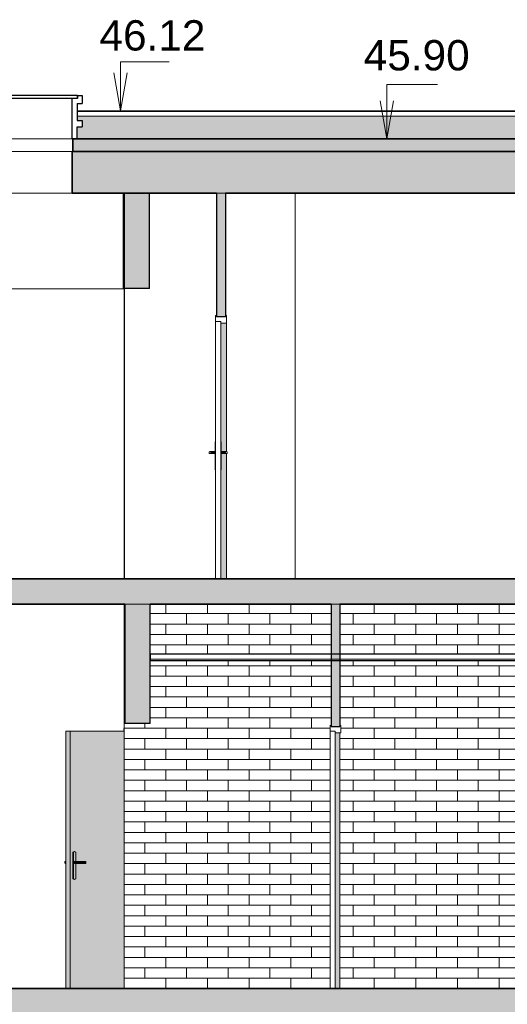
# Model space of a CAD drawing. Header units: millimetres. Extents: x -48837 to 98707, y -908 to 19261.
# Tile 121 of 143: x -4772 to -911, y 3998 to 11797. Entities that reach past the tile are written whole.
import ezdxf

# ---------------------------------------------------------------- set-up
doc = ezdxf.new("R2010")
doc.units = ezdxf.units.MM
for name, color, linetype, lineweight in [('A-CLNG', 13, 'Continuous', 9), ('A-DOOR', 31, 'Continuous', 9), ('A-DOOR-FRAM', 31, 'Continuous', 9), ('A-DOOR-GLAZ', 31, 'Continuous', 9), ('A-FLOR', 192, 'Continuous', 9), ('A-FLOR-PATT', 8, 'Continuous', 35), ('A-GENM', 13, 'Continuous', 9), ('A-WALL', 113, 'Continuous', 9), ('A-WALL-PATT', 111, 'Continuous', 9), ('G-ANNO-DIMS', 111, 'Continuous', 9), ('I-WALL', 2, 'Continuous', 9)]:
    doc.layers.add(name, color=color, linetype=linetype, lineweight=lineweight)
doc.styles.add('Arial', font='arial.ttf', dxfattribs={"height": 240})

# ---------------------------------------------------------------- blocks, each defined once
blk = doc.blocks.new('Skydome 4 - Skydome 110x110-1197150-Coupe 1')
at = {"layer": 'A-GENM'}
for p, q in [((-5400.7, 11196.8), (-5401.8, 11196.8)), ((-5401.8, 11196.8), (-5401.8, 11133.3)), ((-5400.7, 11196.8), (-5400.7, 11133.3)), ((-4976.8, 11196.8), (-5400.7, 11196.8)), ((-4976.8, 11196.8), (-4976.8, 11133.3)), ((-4356.3, 10853.3), (-4356.3, 11171.4)), ((-5401.8, 11133.3), (-5400.7, 11133.3)), ((-5400.7, 11133.3), (-4976.8, 11133.3)), ((-5361.7, 11133.3), (-5361.7, 10998.5)), ((-5360.7, 11133.3), (-5360.7, 10998.5)), ((-4976.8, 10998.5), (-4976.8, 11133.3)), ((-5401.8, 10998.5), (-5400.7, 10998.5)), ((-5401.8, 10998.5), (-5401.8, 10948.5)), ((-5400.7, 10998.5), (-4976.8, 10998.5)), ((-5400.7, 10998.5), (-5400.7, 10948.5)), ((-4976.8, 10998.5), (-4976.8, 10948.5)), ((-5400.7, 10948.5), (-5401.8, 10948.5)), ((-4976.8, 10948.5), (-5400.7, 10948.5)), ((-5361.7, 10948.5), (-5361.7, 10853.3)), ((-5360.7, 10948.5), (-5360.7, 10853.3)), ((-4976.8, 10853.3), (-4976.8, 10948.5)), ((-4356.3, 10853.3), (-4976.8, 10853.3)), ((-4356.1, 10853.3), (-4356.3, 10853.3))]:
    blk.add_line(p, q, dxfattribs=at)
at = {"layer": 'A-GENM', "lineweight": 25}
for p, q in [((-4314.2, 11196.8), (-4976.8, 11196.8)), ((-4314.2, 11171.4), (-4976.8, 11171.4)), ((-4356.1, 10853.3), (-4356.1, 11171.4)), ((-4314.2, 11171.4), (-4356.1, 11171.4)), ((-4314.2, 11196.8), (-4276.1, 11196.8)), ((-4314.2, 11196.8), (-4314.2, 11171.4)), ((-4314.2, 11171.4), (-4314.2, 11196.8)), ((-4276.1, 11196.8), (-4276.1, 11133.3)), ((-4316.1, 11133.3), (-4316.1, 10998.5)), ((-4316.1, 11133.3), (-4276.1, 11133.3)), ((-4316.1, 10998.5), (-4276.1, 10998.5)), ((-4276.1, 10998.5), (-4276.1, 10948.5)), ((-4316.1, 10853.3), (-4316.1, 10948.5)), ((-4316.1, 10948.5), (-4276.1, 10948.5)), ((-4316.1, 10853.3), (-4356.1, 10853.3))]:
    blk.add_line(p, q, dxfattribs=at)
blk = doc.blocks.new('Tierce  160 - 1_10m x 2_04m-1227703-Coupe 1')
at = {"layer": 'A-DOOR', "lineweight": 18}
for points in [[(-3220.3, 8447.3), (-3220.4, 8452.7), (-3225.4, 8452.7), (-3225.3, 8447.3)], [(-3220.3, 8237.3), (-3220.3, 8447.3), (-3225.3, 8447.3), (-3225.3, 8237.3)], [(-3175.3, 8447.3), (-3175.4, 8452.7), (-3180.3, 8452.6), (-3180.3, 8447.3)], [(-3175.3, 8237.3), (-3175.3, 8447.3), (-3180.3, 8447.3), (-3180.3, 8237.3)], [(-3259.3, 8360.3), (-3248, 8360.3), (-3248, 8374.3), (-3259.3, 8373.9), (-3259.3, 8372.1)], [(-3225.3, 8374.3), (-3225.4, 8375.1), (-3248, 8374.3)], [(-3248, 8360.3), (-3225.3, 8361.5), (-3225.3, 8374.3), (-3248, 8374.3), (-3248, 8362.5)], [(-3225.4, 8359.5), (-3225.3, 8360.3), (-3244.1, 8359.5)], [(-3152.9, 8374.3), (-3152.9, 8375.1), (-3175.3, 8374.3)], [(-3175.3, 8360.3), (-3152.9, 8360.3), (-3152.9, 8374.3), (-3175.3, 8373.2), (-3175.3, 8363.4)], [(-3141.4, 8360.3), (-3141.4, 8374.3), (-3152.9, 8374.3), (-3152.9, 8360.3)], [(-3151.2, 8359.5), (-3152.9, 8360.3), (-3152.9, 8359.5)], [(-3220.4, 8231.9), (-3220.3, 8237.3), (-3225.3, 8237.3), (-3225.4, 8231.9)], [(-3175.4, 8231.9), (-3175.3, 8237.3), (-3180.3, 8237.2), (-3180.3, 8231.9)]]:
    blk.add_hatch(color=121, dxfattribs=at).paths.add_polyline_path(points)
h = blk.add_hatch(color=121, dxfattribs=at)
h.paths.add_polyline_path([(-3220.5, 8452.7), (-3220.4, 8452.7), (-3220.5, 8452.7)])
h.paths.add_polyline_path([(-3220.5, 8452.7), (-3220.5, 8452.7), (-3220.6, 8452.7)])
at = {"layer": 'A-DOOR-FRAM', "lineweight": 18}
for points in [[(-3134.5, 7367.3), (-3134.5, 8359.5), (-3141.3, 8360.3), (-3141.3, 8374.3), (-3134.5, 8375.6), (-3134.5, 9392.3), (-3180.3, 9392.3), (-3180.3, 8452.7), (-3175.4, 8452.7), (-3175.2, 8375.1), (-3141.4, 8374.3), (-3141.3, 8360.3), (-3141.4, 8359.5), (-3175.3, 8359.5), (-3175.4, 8231.9), (-3180.3, 8231.9), (-3180.3, 7367.3)], [(-3220.6, 7367.3), (-3220.6, 7367.3), (-3220.6, 7385.7)]]:
    blk.add_hatch(color=121, dxfattribs=at).paths.add_polyline_path(points)
h = blk.add_hatch(color=121, dxfattribs=at)
h.paths.add_polyline_path([(-3220.5, 7427.3), (-3220.5, 7427.3), (-3220.5, 7457.3)])
h.paths.add_polyline_path([(-3220.5, 8452.7), (-3220.5, 8452.7), (-3220.5, 8471.8)])
at = {"layer": 'A-DOOR'}
for p, q in [((-3220.6, 9407.3), (-3220.6, 8452.7)), ((-3220.4, 9407.3), (-3220.6, 9407.3)), ((-3220.4, 8452.7), (-3220.4, 9407.3)), ((-3220.4, 9407.3), (-3220.4, 8452.7)), ((-3220.3, 9407.3), (-3220.4, 9407.3)), ((-3220.5, 9347.3), (-3220.5, 9347.3)), ((-3220.5, 9347.3), (-3220.5, 8452.7)), ((-3220.4, 8452.7), (-3225.4, 8452.7)), ((-3225.3, 8237.3), (-3225.3, 8447.3)), ((-3220.3, 8447.3), (-3225.3, 8447.3)), ((-3220.3, 8447.3), (-3220.3, 8237.3)), ((-3175.4, 8452.7), (-3180.3, 8452.7)), ((-3180.3, 8447.3), (-3175.3, 8447.3)), ((-3175.3, 8447.3), (-3175.3, 8237.3)), ((-3271.4, 8360.3), (-3271.4, 8374.3)), ((-3271.3, 8374.3), (-3271.3, 8360.3)), ((-3250.5, 8375.2), (-3265.4, 8375.2)), ((-3265.3, 8375.2), (-3265.4, 8375.2)), ((-3265.4, 8359.4), (-3250.5, 8359.4)), ((-3265.4, 8359.4), (-3265.3, 8359.4)), ((-3259.3, 8374.3), (-3248, 8374.3)), ((-3259.3, 8374.3), (-3259.3, 8360.3)), ((-3259.3, 8360.3), (-3248, 8360.3)), ((-3225.4, 8375.2), (-3250.5, 8375.2)), ((-3250.5, 8359.4), (-3225.4, 8359.4)), ((-3248, 8374.3), (-3225.3, 8374.3)), ((-3248, 8374.3), (-3248, 8360.3)), ((-3248, 8360.3), (-3225.3, 8360.3)), ((-3150.4, 8375.2), (-3175.3, 8375.2)), ((-3152.9, 8374.3), (-3175.3, 8374.3)), ((-3175.3, 8360.3), (-3152.9, 8360.3)), ((-3175.3, 8359.4), (-3150.4, 8359.4)), ((-3152.9, 8360.3), (-3152.9, 8374.3)), ((-3141.4, 8374.3), (-3152.9, 8374.3)), ((-3152.9, 8360.3), (-3141.4, 8360.3)), ((-3135.4, 8375.2), (-3150.4, 8375.2)), ((-3150.4, 8359.4), (-3135.4, 8359.4)), ((-3141.4, 8360.3), (-3141.4, 8374.3)), ((-3141.3, 8360.3), (-3141.3, 8374.3)), ((-3135.3, 8375.2), (-3135.4, 8375.2)), ((-3135.4, 8359.4), (-3135.3, 8359.4)), ((-3129.3, 8374.3), (-3129.3, 8360.3)), ((-3225.4, 8231.9), (-3220.4, 8231.9)), ((-3220.3, 8237.3), (-3225.3, 8237.3)), ((-3220.6, 8232), (-3220.6, 7367.3)), ((-3220.5, 8204.8), (-3220.5, 7427.3)), ((-3220.5, 8204.8), (-3220.5, 8204.8)), ((-3220.4, 7367.3), (-3220.4, 8232)), ((-3220.4, 8232), (-3220.4, 7367.3)), ((-3175.3, 8237.3), (-3180.3, 8237.3)), ((-3180.3, 8231.9), (-3175.4, 8231.9)), ((-3220.5, 7427.3), (-3220.5, 7427.3))]:
    blk.add_line(p, q, dxfattribs=at)
at = {"layer": 'A-DOOR', "lineweight": 18}
for p, q in [((-3220.3, 9407.3), (-3220.3, 7367.3)), ((-3220.3, 9407.3), (-3180.3, 9407.3)), ((-3180.3, 7367.3), (-3180.3, 9407.3)), ((-3220.3, 7367.3), (-3180.3, 7367.3))]:
    blk.add_line(p, q, dxfattribs=at)
at = {"layer": 'A-DOOR', "flags": 128}
for points in [[(-3271.3, 8374.3), (-3267.3, 8375.1), (-3263.3, 8375.1), (-3259.3, 8374.3)], [(-3259.3, 8360.3), (-3263.3, 8359.5), (-3267.3, 8359.5), (-3271.3, 8360.3)], [(-3141.3, 8374.3), (-3137.3, 8375.1), (-3133.3, 8375.1), (-3129.3, 8374.3)], [(-3141.3, 8360.3), (-3137.3, 8359.5), (-3133.3, 8359.5), (-3129.3, 8360.3)]]:
    blk.add_lwpolyline(points, dxfattribs=at)
at = {"layer": 'A-DOOR'}
for centre, major_axis, start_param, end_param in [((-3225.4, 8412.7), (0, 40), 5.759587, 6.283185), ((-3220.4, 8412.7), (0, 40), 5.759587, 6.283185), ((-3175.4, 8412.7), (0, 40), 5.759587, 6.283185), ((-3225.4, 8354.3), (0, 20.9), 5.992357, 6.186243), ((-3225.4, 8380.4), (0, 20.9), 3.238535, 3.432421), ((-3225.4, 8271.9), (0, 40), 3.141593, 3.665191), ((-3220.4, 8271.9), (0, 40), 3.141593, 3.665191), ((-3175.4, 8271.9), (0, 40), 3.141593, 3.665191)]:
    blk.add_ellipse(centre, major_axis=major_axis, ratio=0.000958, start_param=start_param, end_param=end_param, dxfattribs=at)
for points in [[(-3267.4, 8375.1), (-3266, 8375.2), (-3264.7, 8375.2), (-3263.3, 8375.1)], [(-3263.3, 8359.5), (-3264.7, 8359.4), (-3266, 8359.4), (-3267.4, 8359.5)], [(-3249.7, 8375.1), (-3249.1, 8375), (-3248.6, 8374.7), (-3248, 8374.3)], [(-3248, 8360.3), (-3248.6, 8359.9), (-3249.1, 8359.7), (-3249.7, 8359.5)], [(-3152.9, 8374.3), (-3152.3, 8374.7), (-3151.8, 8375), (-3151.2, 8375.1)], [(-3151.2, 8359.5), (-3151.8, 8359.7), (-3152.3, 8359.9), (-3152.9, 8360.3)], [(-3137.4, 8375.1), (-3136, 8375.2), (-3134.7, 8375.2), (-3133.3, 8375.1)], [(-3133.3, 8359.5), (-3134.7, 8359.4), (-3136, 8359.4), (-3137.4, 8359.5)]]:
    blk.add_open_spline(points, degree=3, dxfattribs=at)
at = {"layer": 'A-DOOR-FRAM'}
for p, q in [((-3220.6, 9452.3), (-3220.6, 9407.3)), ((-3220.3, 9452.3), (-3220.6, 9452.3)), ((-3220.6, 8452.7), (-3220.6, 9407.3)), ((-3220.6, 9407.3), (-3220.3, 9407.3)), ((-3134.5, 9392.3), (-3134.5, 8375.1)), ((-3134.5, 8359.5), (-3134.5, 7367.3)), ((-3220.6, 7367.3), (-3220.6, 8232))]:
    blk.add_line(p, q, dxfattribs=at)
at = {"layer": 'A-DOOR-FRAM', "lineweight": 18}
for p, q in [((-3220.3, 9407.3), (-3220.3, 9452.3)), ((-3212.3, 9452.3), (-3220.3, 9452.3)), ((-3212.3, 9452.3), (-3212.3, 9442.3)), ((-3142.3, 9442.3), (-3212.3, 9442.3)), ((-3142.3, 9442.3), (-3142.3, 9452.3)), ((-3134.3, 9452.3), (-3142.3, 9452.3)), ((-3134.3, 9452.3), (-3134.3, 9392.3)), ((-3220.3, 9407.3), (-3180.3, 9407.3)), ((-3180.3, 9392.3), (-3180.3, 9407.3)), ((-3180.3, 9392.3), (-3134.3, 9392.3))]:
    blk.add_line(p, q, dxfattribs=at)
at = {"layer": 'A-DOOR-GLAZ'}
for p, q in [((-3220.5, 8452.7), (-3220.5, 9347.3)), ((-3220.5, 9347.3), (-3220.5, 9347.3)), ((-3220.5, 8204.8), (-3220.5, 8204.8)), ((-3220.5, 7427.3), (-3220.5, 8204.8)), ((-3220.5, 7427.3), (-3220.5, 7427.3))]:
    blk.add_line(p, q, dxfattribs=at)
blk = doc.blocks.new('Tierce  160 - 1_10m x 2_04m-1232164-Coupe 1')
at = {"layer": 'A-DOOR', "lineweight": 18}
blk.add_hatch(color=121, dxfattribs=at).paths.add_polyline_path([(-2314.6, 4121.9), (-2314.3, 4121.9), (-2314.6, 4185.3)])
at = {"layer": 'A-DOOR-FRAM', "lineweight": 18}
blk.add_hatch(color=121, dxfattribs=at).paths.add_polyline_path([(-2236.7, 4121.9), (-2236.7, 6146.9), (-2274.3, 6146.9), (-2274.3, 4121.9)])
at = {"layer": 'A-DOOR'}
blk.add_line((-2314.3, 6161.9), (-2314.8, 6161.9), dxfattribs=at)
at = {"layer": 'A-DOOR', "lineweight": 18}
for p, q in [((-2314.3, 4121.9), (-2314.3, 6161.9)), ((-2314.3, 6161.9), (-2274.3, 6161.9)), ((-2274.3, 6161.9), (-2274.3, 4121.9)), ((-2314.3, 4121.9), (-2274.3, 4121.9))]:
    blk.add_line(p, q, dxfattribs=at)
at = {"layer": 'A-DOOR-FRAM'}
for p, q in [((-2314.3, 6206.9), (-2314.8, 6206.9)), ((-2314.8, 6161.9), (-2314.3, 6161.9))]:
    blk.add_line(p, q, dxfattribs=at)
at = {"layer": 'A-DOOR-FRAM', "lineweight": 18}
for p, q in [((-2314.3, 6161.9), (-2314.3, 6206.9)), ((-2306.3, 6206.9), (-2314.3, 6206.9)), ((-2314.3, 6161.9), (-2274.3, 6161.9)), ((-2306.3, 6206.9), (-2306.3, 6196.9)), ((-2236.3, 6196.9), (-2306.3, 6196.9)), ((-2274.3, 6146.9), (-2274.3, 6161.9)), ((-2236.3, 6196.9), (-2236.3, 6206.9)), ((-2228.3, 6206.9), (-2236.3, 6206.9)), ((-2228.3, 6206.9), (-2228.3, 6146.9)), ((-2274.3, 6146.9), (-2228.3, 6146.9))]:
    blk.add_line(p, q, dxfattribs=at)
blk = doc.blocks.new('__Int_ Simple - __PP _0_93m x 2_04m_-1291281-Coupe 1')
at = {"layer": 'A-DOOR'}
for points in [[(-4371.2, 4121.9), (-4371.2, 6161.9), (-4405.9, 6161.9), (-4405.9, 4121.9)], [(-4346.9, 5201.9), (-4342.1, 5205.9), (-4346.4, 5205.9), (-4351.2, 5201.9)], [(-4346.9, 4991.9), (-4346.9, 5201.9), (-4351.2, 5201.9), (-4351.2, 4991.9)], [(-4336.9, 4986.5), (-4331.8, 4987.9), (-4326.9, 4991.9), (-4326.9, 5114.1), (-4339.9, 5114.9), (-4339.9, 5128.9), (-4337.9, 5129.7), (-4326.9, 5129.7), (-4326.9, 5201.9), (-4331.8, 5205.9), (-4336.9, 5207.2), (-4342.1, 5205.9), (-4346.9, 5201.9), (-4346.9, 4991.9), (-4342.1, 4987.9)], [(-4414, 5114.9), (-4407.2, 5114.9), (-4407.2, 5128.9), (-4414, 5128.9)], [(-4407.2, 5114.9), (-4405.9, 5114.9), (-4405.9, 5128.9), (-4407.2, 5128.9)], [(-4405.9, 5114.6), (-4405.9, 5114.9), (-4407.2, 5114.9)], [(-4316.1, 5114.9), (-4316.1, 5128.9), (-4339.9, 5128.9), (-4339.9, 5114.9)], [(-4315.6, 5114.1), (-4316.1, 5114.9), (-4337.9, 5114.1)], [(-4316.1, 5114.9), (-4290.9, 5114.9), (-4290.9, 5128.9), (-4316.1, 5128.9)], [(-4247.2, 5128.9), (-4250.6, 5129.7), (-4290.9, 5128.9)], [(-4247.2, 5114.9), (-4247.2, 5128.9), (-4290.9, 5128.9), (-4290.9, 5114.9)], [(-4341.3, 4986.5), (-4336.9, 4986.5), (-4342.1, 4987.9), (-4346.9, 4991.9), (-4351.2, 4991.9), (-4346.4, 4987.9)]]:
    blk.add_hatch(color=254, dxfattribs=at).paths.add_polyline_path(points)
h = blk.add_hatch(color=254, dxfattribs=at)
h.paths.add_polyline_path([(-3945.7, 4121.9), (-3945.7, 6161.9), (-4371.2, 6161.9), (-4371.2, 4121.9), (-4081.4, 4121.9)])
h.paths.add_polyline_path([(-4336.9, 4986.5), (-4342.1, 4986.7), (-4348.5, 4989.6), (-4351.2, 4991.9), (-4351.2, 5201.9), (-4346.4, 5205.9), (-4336.9, 5207.2), (-4331.8, 5205.9), (-4326.9, 5201.9), (-4326.9, 5129.7), (-4247.2, 5128.9), (-4247.2, 5114.9), (-4250.6, 5114.1), (-4326.9, 5114.1), (-4326.9, 4991.9), (-4331.8, 4987.9)])
for p, q in [((-4405.9, 4121.9), (-4405.9, 6161.9)), ((-4405.9, 6161.9), (-4371.2, 6161.9)), ((-4371.2, 6161.9), (-4371.2, 4121.9)), ((-3945.7, 6161.9), (-4371.2, 6161.9)), ((-4351.2, 4991.9), (-4351.2, 5201.9)), ((-4351.2, 5201.9), (-4346.9, 5201.9)), ((-4346.9, 5201.9), (-4346.9, 4991.9)), ((-4336.9, 5207.2), (-4341.3, 5207.2)), ((-4326.9, 5129.7), (-4326.9, 5201.9)), ((-4414, 5128.9), (-4407.2, 5128.9)), ((-4414, 5128.9), (-4414, 5114.9)), ((-4407.2, 5114.9), (-4414, 5114.9)), ((-4405.9, 5129.8), (-4407.5, 5129.8)), ((-4405.9, 5129.8), (-4407.5, 5129.8)), ((-4407.5, 5114), (-4405.9, 5114)), ((-4407.5, 5114), (-4405.9, 5114)), ((-4407.2, 5128.9), (-4405.9, 5128.9)), ((-4407.2, 5128.9), (-4407.2, 5114.9)), ((-4405.9, 5114.9), (-4407.2, 5114.9)), ((-4339.9, 5114.9), (-4339.9, 5128.9)), ((-4339.9, 5128.9), (-4316.1, 5128.9)), ((-4339.9, 5114.9), (-4316.1, 5114.9)), ((-4315.3, 5129.8), (-4336.9, 5129.8)), ((-4336.9, 5114), (-4315.3, 5114)), ((-4326.9, 4991.9), (-4326.9, 5114.1)), ((-4316.1, 5114.9), (-4316.1, 5128.9)), ((-4316.1, 5128.9), (-4290.9, 5128.9)), ((-4316.1, 5114.9), (-4290.9, 5114.9)), ((-4294.8, 5129.8), (-4315.3, 5129.8)), ((-4315.3, 5114), (-4294.8, 5114)), ((-4252.4, 5129.8), (-4294.8, 5129.8)), ((-4294.8, 5114), (-4252.4, 5114)), ((-4290.9, 5114.9), (-4290.9, 5128.9)), ((-4290.9, 5128.9), (-4247.2, 5128.9)), ((-4290.9, 5114.9), (-4247.2, 5114.9)), ((-4247.2, 5128.9), (-4247.2, 5114.9)), ((-4351.2, 4991.9), (-4346.9, 4991.9)), ((-4341.3, 4986.5), (-4336.9, 4986.5))]:
    blk.add_line(p, q, dxfattribs=at)
at = {"layer": 'A-DOOR', "lineweight": 18}
for p, q in [((-3945.7, 6211.9), (-3946.7, 6211.9)), ((-3946.7, 6161.9), (-3946.7, 6181.9)), ((-3946.7, 6181.9), (-3945.7, 6181.9)), ((-3945.7, 4121.9), (-3945.7, 6211.9))]:
    blk.add_line(p, q, dxfattribs=at)
at = {"layer": 'A-DOOR'}
for centre, major_axis, ratio, start_param, end_param in [((-4341.3, 5167.2), (0, 40), 0.49917, 0, 0.523599), ((-4336.9, 5167.2), (0, 40), 0.49917, 5.759587, 6.806784), ((-4336.9, 5108.8), (0, 20.9), 0.49917, 0.096943, 0.290828), ((-4336.9, 5134.9), (0, 20.9), 0.49917, 2.850764, 3.04465), ((-4252.4, 5108.8), (0, 20.9), 0.866504, 5.992357, 6.380128), ((-4252.4, 5134.9), (0, 20.9), 0.866504, 3.04465, 3.432421), ((-4341.3, 5026.5), (0, 40), 0.49917, 2.617994, 3.141593), ((-4336.9, 5026.5), (0, 40), 0.49917, 2.617994, 3.665191)]:
    blk.add_ellipse(centre, major_axis=major_axis, ratio=ratio, start_param=start_param, end_param=end_param, dxfattribs=at)
for points, knots in [([(-4405.9, 5129.7), (-4407.1, 5129.8), (-4409.9, 5129.8), (-4412.6, 5129.3), (-4414, 5128.9)], [0.3736458, 0.3736458, 0.3736458, 0.3736458, 0.6666667, 1, 1, 1, 1]), ([(-4414, 5114.9), (-4412.6, 5114.5), (-4409.9, 5114), (-4407.1, 5114), (-4405.9, 5114.1)], [0, 0, 0, 0, 0.3333333, 0.6263542, 0.6263542, 0.6263542, 0.6263542])]:
    blk.add_open_spline(points, degree=3, knots=knots, dxfattribs=at)
for points in [[(-4405.9, 5129.3), (-4406.3, 5129.2), (-4406.8, 5129), (-4407.2, 5128.9)], [(-4407.2, 5114.9), (-4406.8, 5114.7), (-4406.3, 5114.6), (-4405.9, 5114.5)], [(-4316.1, 5128.9), (-4316, 5129.3), (-4315.8, 5129.5), (-4315.6, 5129.7)], [(-4315.6, 5114.1), (-4315.8, 5114.2), (-4316, 5114.5), (-4316.1, 5114.9)], [(-4290.9, 5128.9), (-4291.7, 5129.3), (-4293.5, 5129.8), (-4295.3, 5129.8), (-4296.1, 5129.7)], [(-4296.1, 5114.1), (-4295.3, 5114), (-4293.5, 5114), (-4291.7, 5114.5), (-4290.9, 5114.9)]]:
    blk.add_open_spline(points, degree=3, dxfattribs=at)
blk = doc.blocks.new('accortère2 - accortère-1436305-Coupe 1')
at = {"layer": 'A-GENM'}
for p, q in [((-4316.1, 11075), (3102.1, 11075)), ((-4316.1, 11068.4), (2722.5, 11068.4)), ((-4316.1, 11033.3), (2722.5, 11033.3))]:
    blk.add_line(p, q, dxfattribs=at)

msp = doc.modelspace()

# ---------------------------------------------------------------- hatches: boundary and pattern name
at = {"layer": 'A-FLOR'}
msp.add_hatch(color=7, dxfattribs=at).paths.add_polyline_path([(-2968.059, 10753.308), (2905.094, 10753.308), (2905.094, 10853.308), (-4352.285, 10853.308), (-4352.285, 10753.308), (-3413.391, 10753.308)])
at = {"layer": 'A-FLOR-PATT'}
for points in [[(-4356.085, 10423.308), (2861.552, 10423.308), (2861.552, 10753.308), (-4356.085, 10753.308)], [(-2968.059, 7167.308), (2905.094, 7167.308), (2905.094, 7367.308), (-4976.821, 7367.308), (-4976.821, 7167.308), (-3190.725, 7167.308)], [(-950.498, 3871.873), (-285.498, 3871.873), (-285.498, 3873.308), (-150.498, 3873.308), (-150.498, 3871.873), (514.503, 3871.873), (514.503, 3873.308), (649.503, 3873.308), (649.503, 3871.873), (1314.503, 3871.873), (1314.503, 3873.308), (1449.503, 3873.308), (1449.503, 3871.873), (2114.503, 3871.873), (2114.503, 3873.308), (2851.552, 3873.308), (2851.552, 4121.873), (-4976.821, 4121.873), (-4976.821, 3871.873), (-3619.909, 3871.873), (-3619.909, 3873.308), (-3350.499, 3873.308), (-3350.499, 3871.873), (-2685.499, 3871.873), (-2685.499, 3873.308), (-2550.499, 3873.308), (-2550.499, 3871.873), (-1885.499, 3871.873), (-1885.499, 3873.308), (-1750.498, 3873.308), (-1750.498, 3871.873), (-1085.498, 3871.873), (-1085.498, 3873.308), (-950.498, 3873.308)]]:
    msp.add_hatch(color=7, dxfattribs=at).paths.add_polyline_path(points)
at = {"layer": 'A-WALL'}
for points in [[(-3858.723, 9667.308), (-3744.909, 9667.308), (-3744.909, 10423.308), (-3944.909, 10423.308), (-3944.909, 9667.308)], [(-3739.909, 6221.873), (-3739.909, 7167.308), (-3939.909, 7167.308), (-3939.909, 6221.873), (-3858.723, 6221.873)]]:
    msp.add_hatch(color=7, dxfattribs=at).paths.add_polyline_path(points)
at = {"layer": 'A-WALL-PATT'}
h = msp.add_hatch(color=256, dxfattribs=at)
h.paths.add_polyline_path([(-23898.668, 7367.308), (-20109.647, 7367.308), (-20109.647, 10123.308), (-25356.482, 10123.308), (-25356.482, 7367.308)])
h.paths.add_polyline_path([(-18727.258, 7367.308), (-17204.104, 7367.308), (-17204.104, 9665.382), (-18736.661, 9665.382), (-18736.661, 9417.308), (-18727.258, 9417.308), (-18727.258, 7385.733)])
h.paths.add_polyline_path([(-21999.206, 8367.308), (-23159.192, 8368.311), (-23159.191, 8372.308), (-23149.206, 8372.308), (-23149.206, 9917.308), (-21999.206, 9917.308), (-21999.206, 8372.308), (-21989.192, 8371.305), (-21989.193, 8367.308)])
h.paths.add_polyline_path([(-21659.193, 8367.308), (-21659.192, 8372.308), (-21649.206, 8372.308), (-21649.206, 9917.308), (-20499.207, 9917.308), (-20499.207, 8372.308), (-20489.193, 8371.305), (-20489.193, 8367.308), (-21649.206, 8367.308)])
h.paths.add_polyline_path([(2736.552, 10853.308), (2837.345, 10853.308), (2837.345, 11053.243), (2751.552, 11053.243), (2751.552, 11038.768), (2736.552, 11033.308), (-4316.085, 11033.308), (-4316.085, 10998.543), (-4276.085, 10998.543), (-4276.085, 10948.543), (-4316.085, 10948.543), (-4316.085, 10853.308), (2722.455, 10853.308)])
h.paths.add_polyline_path([(-20448.291, 10853.308), (-20448.291, 11033.308), (-21193.223, 11033.308), (-21193.223, 10937.532), (-21524.854, 10937.532), (-21524.854, 11033.308), (-21584.143, 11033.308), (-21584.143, 10937.198), (-21058.877, 10937.198), (-21058.877, 10853.308)])
h.paths.add_polyline_path([(-19445.347, 10853.308), (-19091.831, 10853.308), (-19091.831, 11033.308), (-20151.772, 11033.308), (-20151.772, 10853.308), (-19993.839, 10853.308)])
h.paths.add_polyline_path([(-23898.668, 10853.308), (-23303.016, 10853.308), (-23303.016, 11033.308), (-25178.353, 11033.308), (-25178.353, 10853.308), (-24789.332, 10853.308)])
h.paths.add_polyline_path([(-25338.592, 10853.308), (-25338.592, 11033.308), (-25488.99, 11033.308), (-25504.004, 11038.768), (-25504.004, 11053.243), (-25586.588, 11053.124), (-25586.588, 10853.308)])
h.paths.add_polyline_path([(-23006.497, 10853.308), (-21880.662, 10853.308), (-21880.662, 11033.308), (-23006.497, 11033.308), (-23006.497, 10906.183)])
h.paths.add_polyline_path([(-6511.97, 10853.308), (-6511.97, 11023.308), (-6519.477, 11023.308), (-6519.477, 11033.308), (-7608.237, 11033.308), (-7608.237, 10998.543), (-7568.199, 10998.543), (-7568.199, 10948.543), (-7608.237, 10948.543), (-7608.237, 10853.308), (-6636.47, 10853.308)])
h.paths.add_polyline_path([(-5361.712, 10853.308), (-5361.712, 10948.543), (-5401.75, 10948.543), (-5400.673, 10998.543), (-5361.712, 10998.543), (-5361.712, 11033.308), (-5853.553, 11033.308), (-5853.553, 11023.308), (-5861.06, 11023.308), (-5861.06, 10853.308), (-5640.051, 10853.308)])
h.paths.add_polyline_path([(-18554.683, 10853.308), (-17969.744, 10853.308), (-17969.744, 11023.308), (-17977.251, 11023.308), (-17977.251, 11033.308), (-18795.312, 11033.308), (-18795.312, 10853.308)])
h.paths.add_polyline_path([(-16768.595, 10853.308), (-16636.893, 10853.308), (-16636.893, 11033.308), (-16761.088, 11033.308), (-16761.088, 11023.308), (-16768.595, 11023.308), (-16768.595, 10906.183)])
h.paths.add_polyline_path([(-9041.76, 10853.308), (-9004.973, 10853.308), (-9004.973, 10948.543), (-9041.76, 10948.543), (-9041.76, 10878.67)])
h.paths.add_polyline_path([(-9004.973, 10998.543), (-9004.973, 11033.308), (-9041.76, 11033.308), (-9041.76, 10998.543)])
h = msp.add_hatch(dxfattribs=at)
h.set_pattern_fill('FP_9', color=256, style=0, pattern_type=2)
h.set_pattern_definition([(0, (-3945.23, 4121.87), (0, 82.5), []), (90, (-3945.23, 4121.87), (-165, 82.5), [82.5, -82.5])])
h.paths.add_polyline_path([(-3945.233, 4121.873), (-2314.639, 4121.873), (-2314.313, 6206.873), (-2306.639, 6206.873), (-2306.639, 6721.873), (-3739.909, 6721.873), (-3739.909, 6221.873), (-3940.233, 6221.873), (-3940.233, 7167.308), (-3945.233, 7167.308), (-3945.233, 4185.323)])
h.paths.add_polyline_path([(817.264, 4121.873), (2851.221, 4121.873), (2851.221, 5121.873), (2837.555, 5121.873), (2837.555, 5126.873), (2851.221, 5126.873), (2851.221, 6721.873), (-2236.313, 6721.873), (-2236.313, 6206.873), (-2228.313, 6206.873), (-2228.313, 6146.873), (-2236.639, 6146.873), (-2236.639, 4121.873), (594.598, 4121.873)])
h.paths.add_polyline_path([(-3739.909, 6771.873), (-2306.639, 6771.873), (-2306.639, 7167.308), (-3739.909, 7167.308), (-3739.909, 7045.708)])
h.paths.add_polyline_path([(1039.93, 6771.873), (2851.221, 6771.873), (2851.221, 7167.308), (-2236.313, 7167.28), (-2236.313, 6771.873), (-741.398, 6771.873)])
at = {"layer": 'I-WALL'}
for points in [[(-3142.262, 9442.308), (-3142.262, 10423.308), (-3212.262, 10423.308), (-3212.262, 9442.308), (-3190.725, 9442.308)], [(-2236.313, 6196.873), (-2236.313, 7167.308), (-2306.313, 7167.308), (-2306.313, 6196.873)]]:
    msp.add_hatch(color=7, dxfattribs=at).paths.add_polyline_path(points)

# ---------------------------------------------------------------- linework, layer by layer
at = {"layer": 'A-CLNG', "lineweight": 25}
for p, q in [((2851.552, 6771.873), (-3739.909, 6771.873)), ((-3739.909, 6771.873), (-3739.909, 6721.873)), ((-3739.909, 6721.873), (2851.552, 6721.873))]:
    msp.add_line(p, q, dxfattribs=at)
at = {"layer": 'A-CLNG'}
msp.add_line((2851.552, 6731.873), (-3739.909, 6731.873), dxfattribs=at)
at = {"layer": 'A-FLOR'}
for p, q in [((-4352.478, 10753.308), (-4352.478, 10853.308)), ((-4976.821, 10753.308), (-4356.085, 10753.308)), ((-4356.274, 10753.308), (-4356.274, 10423.308)), ((-4356.085, 10423.308), (-4976.821, 10423.308))]:
    msp.add_line(p, q, dxfattribs=at)
at = {"layer": 'A-FLOR', "lineweight": 35}
for p, q in [((2905.094, 10853.308), (-4352.285, 10853.308)), ((-4352.285, 10753.308), (-4352.285, 10853.308)), ((-4356.085, 10423.308), (-4356.085, 10753.308)), ((2905.094, 10753.308), (-4356.085, 10753.308)), ((-3212.262, 10423.308), (-4356.085, 10423.308)), ((2861.552, 10423.308), (-3142.262, 10423.308)), ((-25611.588, 7367.308), (2905.094, 7367.308)), ((-7626.579, 7167.308), (-3939.909, 7167.308)), ((-2306.313, 7167.308), (-3739.909, 7167.308)), ((2905.094, 7167.308), (-2236.313, 7167.308)), ((-25836.588, 4121.873), (2851.552, 4121.873))]:
    msp.add_line(p, q, dxfattribs=at)
at = {"layer": 'A-WALL'}
for p, q in [((-3952.507, 10423.308), (-3952.507, 9667.308)), ((-3142.262, 10423.308), (-3212.262, 10423.308)), ((-5737.638, 9665.382), (-3945.847, 9665.382)), ((-3952.507, 9667.308), (-3944.909, 9667.308)), ((-3945.847, 9667.308), (-3945.847, 7367.308)), ((-3940.847, 7367.308), (-3940.847, 9667.308)), ((-3945.048, 7367.308), (-3945.048, 9367.308)), ((-3945.048, 9367.308), (-3944.09, 9367.308)), ((-3944.09, 9367.308), (-3944.09, 7367.308)), ((-3942.565, 7367.308), (-3942.565, 9367.308)), ((-3942.565, 9367.308), (-3941.608, 9367.308)), ((-3941.608, 9367.308), (-3941.608, 7367.308)), ((-3945.444, 4121.873), (-3945.444, 7167.308)), ((-3945.233, 7167.308), (-3945.233, 4121.873)), ((-3739.909, 7167.308), (-3939.909, 7167.308)), ((-2236.313, 7167.308), (-2306.313, 7167.308)), ((-3940.444, 6221.873), (-3939.909, 6221.873)), ((-2236.639, 6146.873), (-2236.639, 4121.873))]:
    msp.add_line(p, q, dxfattribs=at)
at = {"layer": 'A-WALL', "lineweight": 25}
for p, q in [((-3944.909, 10423.308), (-3944.909, 9667.308)), ((-3744.909, 9667.308), (-3744.909, 10423.308)), ((-3744.909, 9667.308), (-3944.909, 9667.308)), ((-3939.909, 7167.308), (-3939.909, 6221.873)), ((-3739.909, 6221.873), (-3739.909, 7167.308)), ((-3739.909, 6221.873), (-3939.909, 6221.873))]:
    msp.add_line(p, q, dxfattribs=at)
at = {"layer": 'G-ANNO-DIMS'}
for p, q in [((-3973.638, 11463.131), (-3588.686, 11463.131)), ((-3973.638, 11075.007), (-3973.638, 11463.131)), ((-3973.638, 11075.007), (-4026.536, 11375.007)), ((-3973.638, 11075.007), (-3920.74, 11375.007)), ((-1865.196, 11282.952), (-1462.302, 11282.952)), ((-1865.196, 10853.308), (-1865.196, 11282.952)), ((-1865.196, 10853.308), (-1918.094, 11153.308)), ((-1865.196, 10853.308), (-1812.298, 11153.308))]:
    msp.add_line(p, q, dxfattribs=at)
at = {"layer": 'I-WALL'}
for p, q in [((-3212.62, 10423.308), (-3212.62, 9452.308)), ((-2590.995, 10423.308), (-2590.995, 7367.308)), ((-2306.639, 7167.308), (-2306.639, 6771.873)), ((-2306.639, 6721.873), (-2306.639, 6206.873))]:
    msp.add_line(p, q, dxfattribs=at)
at = {"layer": 'I-WALL', "lineweight": 25}
for p, q in [((-3212.262, 10423.308), (-3212.262, 9442.308)), ((-3142.262, 10423.308), (-3142.262, 9442.308)), ((-3142.262, 9442.308), (-3212.262, 9442.308)), ((-2306.313, 7167.308), (-2306.313, 6196.873)), ((-2236.313, 7167.308), (-2236.313, 6196.873)), ((-2306.313, 6196.873), (-2236.313, 6196.873))]:
    msp.add_line(p, q, dxfattribs=at)

# ---------------------------------------------------------------- block references
at = {"layer": 'A-DOOR', "lineweight": 18}
for name in ['Tierce  160 - 1_10m x 2_04m-1227703-Coupe 1', 'Tierce  160 - 1_10m x 2_04m-1232164-Coupe 1']:
    msp.add_blockref(name, (0, 0), dxfattribs=at)
at = {"layer": 'A-DOOR'}
msp.add_blockref('__Int_ Simple - __PP _0_93m x 2_04m_-1291281-Coupe 1', (0, 0), dxfattribs=at)
at = {"layer": 'A-GENM'}
for name in ['Skydome 4 - Skydome 110x110-1197150-Coupe 1', 'accortère2 - accortère-1436305-Coupe 1']:
    msp.add_blockref(name, (0, 0), dxfattribs=at)

# ---------------------------------------------------------------- texts
at = {"layer": 'G-ANNO-DIMS', "char_height": 240, "width": 1004.89974, "attachment_point": 1, "line_spacing_factor": 0.941778, "style": 'Arial', "bg_fill": 3, "box_fill_scale": 1.25, "bg_fill_color": 256, "bg_fill_true_color": 13158600, "bg_fill_transparency": 0}
for s, insert in [('46.12', (-4140.228, 11792.303)), ('45.90', (-2047.57, 11635.088))]:
    msp.add_mtext(s, dxfattribs=dict(at, insert=insert))

doc.saveas('drawing.dxf')
